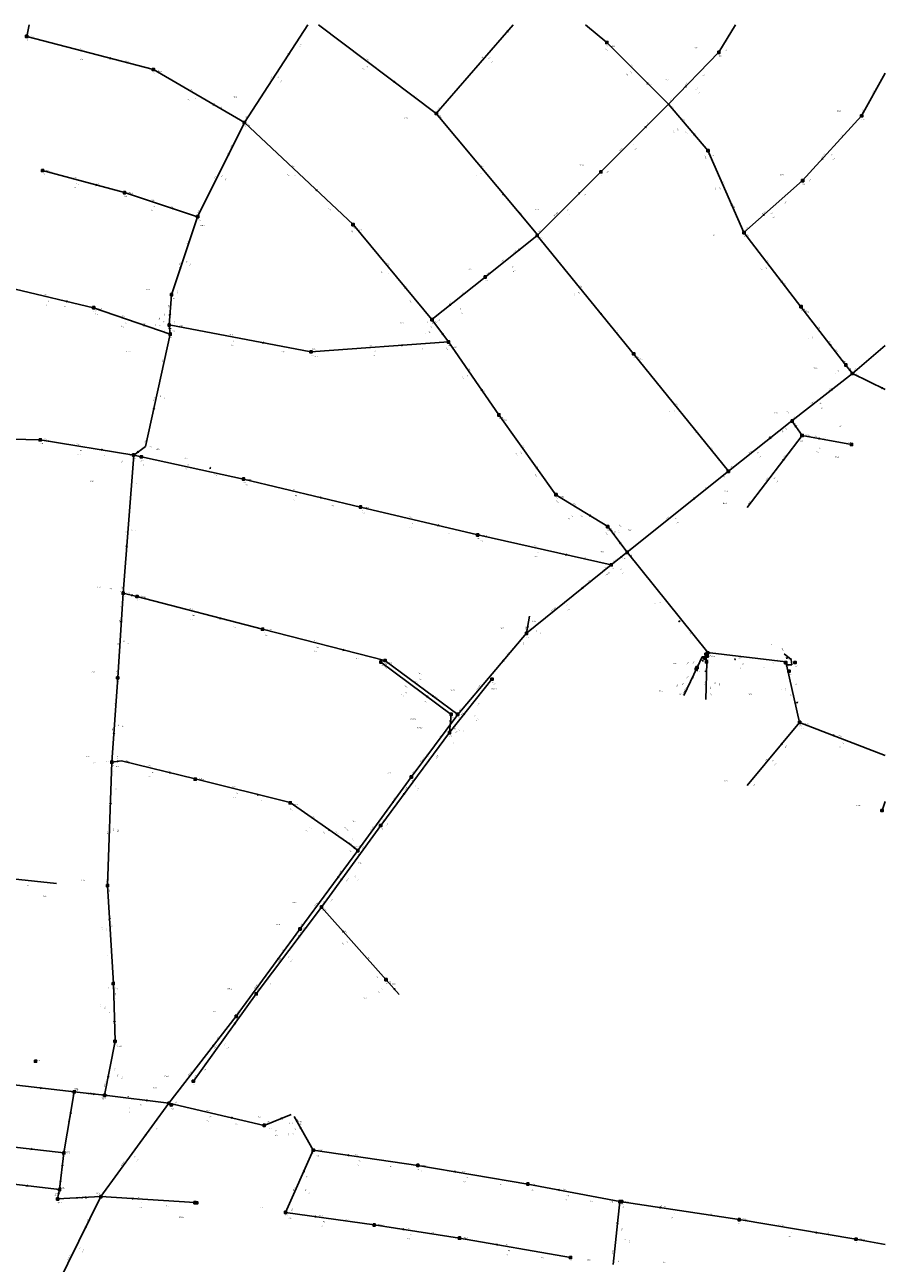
# Model space of a CAD drawing. Header units: metres. Extents: x 196962 to 198544, y 355582 to 356628.
# Tile 12 of 12: x 198147 to 198544, y 356058 to 356628. Entities that reach past the tile are written whole.
import ezdxf
from ezdxf.enums import TextEntityAlignment as Align

# ---------------------------------------------------------------- set-up
doc = ezdxf.new("R2010")
doc.units = ezdxf.units.M
for name, color, linetype in [('hoogtepunt', 253, 'Continuous'), ('inspectie-riool put', 253, 'Continuous'), ('rioolAFSTROOM', 253, 'Continuous'), ('rioolBOB', 253, 'Continuous'), ('rioolCODE', 253, 'Continuous'), ('rioolDIAM', 253, 'Continuous'), ('rioolJaarVanAanleg', 253, 'Continuous'), ('rioolLENGTE', 253, 'Continuous'), ('rioolREST', 253, 'Continuous'), ('rioolstreng', 253, 'Continuous')]:
    doc.layers.add(name, color=color, linetype=linetype)
doc.styles.add('bestaand riool', font='isocp.shx')

# ---------------------------------------------------------------- blocks, each defined once
blk = doc.blocks.new('AFSTROOM')
at = {"layer": 'rioolAFSTROOM', "linetype": 'Continuous'}
for q in [(0.5, 0.25), (0.5, -0.25)]:
    blk.add_line((0, 0), q, dxfattribs=at)
blk = doc.blocks.new('S360')
at = {"flags": 128}
blk.add_lwpolyline([(-0.5, 0.5), (-0.5, -0.5), (0.5, -0.5), (0.5, 0.5)], close=True, dxfattribs=at)
blk.add_circle((0, 0), 0.3)

msp = doc.modelspace()

# ---------------------------------------------------------------- linework, layer by layer
at = {"layer": 'rioolstreng'}
for p, q in [((198149.43, 356628.15), (198148.3, 356622.79)), ((198248.49, 356583.2), (198277.72, 356628.15)), ((198282.59, 356628.15), (198336.86, 356587.29)), ((198336.86, 356587.29), (198372.28, 356628.15)), ((198405.53, 356628.15), (198415.34, 356619.96)), ((198474.62, 356628.15), (198466.94, 356615.48)), ((198206.6, 356607.59), (198148.3, 356622.79)), ((198415.34, 356619.96), (198443.82, 356591.54)), ((198466.94, 356615.48), (198443.82, 356591.54)), ((198248.49, 356583.2), (198206.6, 356607.59)), ((198532.66, 356586.22), (198543.57, 356605.88)), ((198412.58, 356560.5), (198443.82, 356591.54)), ((198443.82, 356591.54), (198461.93, 356570.25)), ((198226.97, 356539.83), (198248.49, 356583.2)), ((198248.49, 356583.2), (198298.54, 356536.2)), ((198336.86, 356587.29), (198383.66, 356531.32)), ((198532.66, 356586.22), (198505.48, 356556.41)), ((198461.93, 356570.25), (198478.45, 356532.56)), ((198155.5, 356561.11), (198193.32, 356550.99)), ((198383.33, 356531.23), (198412.58, 356560.5)), ((198505.48, 356556.41), (198478.45, 356532.56)), ((198193.32, 356550.99), (198226.97, 356539.83)), ((198226.97, 356539.83), (198214.98, 356503.92)), ((198298.54, 356536.2), (198334.85, 356492.45)), ((198478.45, 356532.56), (198504.77, 356498.41)), ((198359.33, 356512.05), (198383.33, 356531.23)), ((198383.33, 356531.23), (198427.73, 356476.69)), ((198334.85, 356492.45), (198359.33, 356512.05)), ((198142.93, 356506.41), (198179.07, 356497.96)), ((198214.98, 356503.92), (198213.89, 356490.02)), ((198179.07, 356497.96), (198214.3, 356485.76)), ((198504.77, 356498.41), (198525.34, 356471.62)), ((198334.85, 356492.45), (198342.48, 356482.19)), ((198213.89, 356490.02), (198214.3, 356485.76)), ((198213.89, 356490.02), (198279.15, 356477.67)), ((198214.3, 356485.76), (198203, 356434)), ((198279.15, 356477.67), (198342.48, 356482.19)), ((198365.65, 356448.61), (198342.48, 356482.19)), ((198427.73, 356476.69), (198471.33, 356422.67)), ((198528.42, 356467.67), (198543.57, 356480.48)), ((198525.34, 356471.62), (198528.42, 356467.67)), ((198500.63, 356445.84), (198528.42, 356467.67)), ((198543.57, 356460.32), (198528.42, 356467.67)), ((198391.94, 356411.91), (198365.65, 356448.61)), ((198471.33, 356422.67), (198500.63, 356445.84)), ((198505.25, 356439.13), (198500.63, 356445.84)), ((198110.88, 356438.03), (198154.52, 356437.14)), ((198154.52, 356437.14), (198197.55, 356430.15)), ((198480, 356406), (198505.25, 356439.13)), ((198528.07, 356435), (198505.25, 356439.13)), ((198197.55, 356430.15), (198192.62, 356366.6)), ((198203, 356434), (198197.55, 356430.15)), ((198197.55, 356430.15), (198248.1, 356419.11)), ((198248.1, 356419.11), (198302, 356406.21)), ((198424.75, 356385.38), (198471.33, 356422.67)), ((198391.94, 356411.91), (198415.8, 356397.2)), ((198302, 356406.21), (198355.94, 356393.38)), ((198415.8, 356397.2), (198424.75, 356385.38)), ((198355.94, 356393.38), (198417.36, 356379.63)), ((198417.36, 356379.63), (198424.75, 356385.38)), ((198378.43, 356348.13), (198417.36, 356379.63)), ((198190.24, 356327.74), (198192.62, 356366.6)), ((198192.62, 356366.6), (198199.05, 356365.04)), ((198199.05, 356365.04), (198256.88, 356349.98)), ((198379.8, 356355.95), (198378.43, 356348.13)), ((198256.88, 356349.98), (198313.23, 356335.56)), ((198346.74, 356310.8), (198378.43, 356348.13)), ((198311.3, 356334.89), (198343.71, 356310.81)), ((198313.23, 356335.56), (198346.74, 356310.8)), ((198190.24, 356327.74), (198187.55, 356288.88)), ((198342.92, 356302.42), (198362.51, 356327.03)), ((198450.87, 356319.43), (198456.92, 356332.32)), ((198346.74, 356310.8), (198325.37, 356281.96)), ((198343.71, 356310.81), (198342.92, 356302.42)), ((198480, 356278), (198504.16, 356307.14)), ((198543.57, 356291.92), (198504.16, 356307.14)), ((198342.92, 356302.42), (198311.27, 356259.67)), ((198185.55, 356232.03), (198187.55, 356288.88)), ((198187.55, 356288.88), (198191.87, 356289.42)), ((198191.87, 356289.42), (198225.88, 356281.09)), ((198225.88, 356281.09), (198269.57, 356270.18)), ((198300.74, 356248.11), (198325.37, 356281.96)), ((198269.57, 356270.18), (198297, 356251)), ((198542.11, 356266.55), (198543.57, 356270.64)), ((198311.27, 356259.67), (198283.99, 356222.13)), ((198274.09, 356212), (198300.74, 356248.11)), ((198297, 356251), (198300.74, 356248.11)), ((198162, 356233), (198123, 356237)), ((198188.27, 356186.9), (198185.55, 356232.03)), ((198283.99, 356222.13), (198253.93, 356182.21)), ((198283.99, 356222.13), (198313.73, 356188.71)), ((198244.72, 356171.85), (198274.09, 356212)), ((198188.27, 356186.9), (198188.95, 356160.41)), ((198313.73, 356188.71), (198319.79, 356181.96)), ((198253.93, 356182.21), (198225.02, 356142.02)), ((198213.72, 356131.89), (198244.72, 356171.85)), ((198188.95, 356160.41), (198184.14, 356135.51)), ((198124.98, 356142.26), (198170.1, 356137.1)), ((198165.39, 356109), (198170.1, 356137.1)), ((198170.1, 356137.1), (198184.14, 356135.51)), ((198184.14, 356135.51), (198213.72, 356131.89)), ((198182.42, 356088.88), (198213.72, 356131.89)), ((198213.72, 356131.89), (198257.61, 356121.68)), ((198257.61, 356121.68), (198270.03, 356126.64)), ((198280.21, 356110.28), (198271.4, 356125.7)), ((198121.56, 356114.06), (198165.39, 356109)), ((198267.47, 356081.63), (198280.21, 356110.28)), ((198328.34, 356103.27), (198280.21, 356110.28)), ((198165.39, 356109), (198163.38, 356092.12)), ((198378.98, 356094.67), (198328.34, 356103.27)), ((198119.5, 356097.19), (198163.38, 356092.12)), ((198421.35, 356086.62), (198378.98, 356094.67)), ((198162.17, 356047.82), (198182.42, 356088.88)), ((198163.38, 356092.12), (198162.5, 356087.79)), ((198162.5, 356087.79), (198182.42, 356088.88)), ((198225.74, 356086.1), (198182.42, 356088.88)), ((198308.27, 356075.85), (198267.47, 356081.63)), ((198418.23, 356057.57), (198421.35, 356086.62)), ((198476.3, 356078.3), (198421.35, 356086.62)), ((198476.3, 356078.3), (198530.08, 356069.27)), ((198347.52, 356069.8), (198308.27, 356075.85)), ((198398.69, 356060.89), (198347.52, 356069.8)), ((198530.08, 356069.27), (198543.57, 356066.9))]:
    msp.add_line(p, q, dxfattribs=at)
at = {"layer": 'rioolstreng', "flags": 128}
for points in [[(198424.75, 356385.38), (198461.9, 356339.25), (198460.98, 356337.42)], [(198500.53, 356333.66), (198498.07, 356333.65), (198497.76, 356334.97), (198462.93, 356339.05), (198461.9, 356339.25), (198460.98, 356337.42)], [(198500.53, 356333.66), (198500.18, 356336.12), (198497.01, 356338.63)], [(198456.92, 356332.32), (198459.26, 356337.28), (198460.98, 356337.42)], [(198460.92, 356317.61), (198461.43, 356334.89), (198460.98, 356337.42)], [(198500.53, 356333.66), (198498.07, 356333.65), (198504.16, 356307.14)]]:
    msp.add_lwpolyline(points, dxfattribs=at)

# ---------------------------------------------------------------- block references
at = {"layer": 'inspectie-riool put'}
for p in [(198148.3, 356622.79), (198415.35, 356619.97), (198466.94, 356615.48), (198206.6, 356607.59), (198248.49, 356583.2), (198336.86, 356587.29), (198532.69, 356586.27), (198461.93, 356570.25), (198155.54, 356561.1), (198412.64, 356560.47), (198505.51, 356556.42), (198193.29, 356550.91), (198226.97, 356539.83), (198298.54, 356536.2), (198478.56, 356532.46), (198383.34, 356531.16), (198359.33, 356512.05), (198214.98, 356503.92), (198179.09, 356498), (198504.82, 356498.41), (198334.85, 356492.45), (198213.89, 356490.02), (198214.3, 356485.81), (198342.48, 356482.19), (198279.15, 356477.67), (198427.76, 356476.7), (198525.4, 356471.59), (198528.41, 356467.66), (198365.65, 356448.61), (198500.69, 356445.81), (198154.51, 356437.16), (198505.28, 356439.13), (198528.07, 356435), (198197.45, 356430.2), (198201.03, 356429.34), (198248.1, 356419.11), (198471.32, 356422.64), (198391.94, 356411.91), (198302, 356406.21), (198415.76, 356397.19), (198355.94, 356393.38), (198424.75, 356385.38), (198417.36, 356379.63), (198192.7, 356366.57), (198199.05, 356365.04), (198256.88, 356349.98), (198378.43, 356348.13), (198461.07, 356338.5), (198461.56, 356337.64), (198461.79, 356339.11), (198311.3, 356334.89), (198313.23, 356335.56), (198456.93, 356332.3), (198460.46, 356336.77), (198461.29, 356335.02), (198497.76, 356334.61), (198502, 356334.68), (198190.19, 356327.65), (198362.51, 356327.03), (198456.55, 356331.66), (198499.24, 356330.69), (198343.71, 356310.81), (198346.74, 356310.8), (198504.16, 356307.14), (198342.92, 356302.42), (198187.51, 356288.85), (198225.83, 356280.99), (198325.37, 356281.96), (198269.61, 356270.13), (198542.11, 356266.54), (198311.27, 356259.67), (198300.74, 356248.11), (198185.46, 356232.09), (198283.99, 356222.13), (198274.09, 356212), (198188.07, 356186.94), (198313.73, 356188.71), (198253.93, 356182.21), (198244.72, 356171.85), (198188.93, 356160.32), (198152.33, 356151.22), (198225.02, 356142.02), (198170.1, 356137.1), (198184.17, 356135.48), (198213.74, 356131.87), (198214.87, 356131.13), (198257.61, 356121.68), (198280.21, 356110.28), (198165.39, 356109), (198328.34, 356103.27), (198378.98, 356094.67), (198162.5, 356087.79), (198163.38, 356092.12), (198182.42, 356088.88), (198225.74, 356086.1), (198226.54, 356086.02), (198267.47, 356081.63), (198421.35, 356086.62), (198422.19, 356086.55), (198308.27, 356075.85), (198476.3, 356078.3), (198347.52, 356069.8), (198530.08, 356069.27), (198398.69, 356060.89)]:
    msp.add_blockref('S360', p, dxfattribs=at)
at = {"layer": 'rioolAFSTROOM'}
for p, rotation in [((198369.78, 356625.27), 229.1), ((198187.16, 356612.65), 165.4), ((198269.04, 356614.81), 237), ((198317.68, 356601.73), 143), ((198434.33, 356601.02), 135.1), ((198451.53, 356599.52), 46), ((198234.52, 356591.33), 149.8), ((198433.41, 356581.19), 224.7999999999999), ((198455.9, 356577.35), 130.4), ((198241.31, 356568.74), 243.6), ((198514.54, 356566.34), 47.60000000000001), ((198180.72, 356554.36), 165), ((198281.86, 356551.86), 136.8), ((198367.84, 356549.92), 129.7), ((198402.83, 356550.74), 224.9999999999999), ((198215.75, 356543.55), 161.7), ((198472.95, 356545.12), 113.7), ((198487.46, 356540.51), 41.4), ((198375.33, 356524.84), 218.6), ((198218.98, 356515.89), 71.5), ((198496, 356509.79), 127.6), ((198322.74, 356507.03), 129.7), ((198167.03, 356500.78), 166.8), ((198343.01, 356498.98), 38.7), ((198214.25, 356494.65), 85.5), ((198412.93, 356494.87), 129.1), ((198202.56, 356489.83), 160.9), ((198214.02, 356488.6), 275.6), ((198257.4, 356481.79), 169.3), ((198321.37, 356480.68), 184.0999999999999), ((198339.94, 356485.61), 126.7), ((198518.49, 356480.55), 127.5), ((198527.39, 356468.99), 127.8), ((198357.93, 356459.8), 124.6), ((198519.16, 356460.39), 218.1999999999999), ((198541.94, 356461.11), 334.1), ((198206.77, 356451.25), 77.7), ((198456.8, 356440.68), 128.9), ((198502.17, 356443.6), 304.5), ((198490.87, 356438.12), 218.3), ((198512.85, 356437.75), 349.7), ((198183.2, 356432.48), 170.8), ((198199.36, 356431.43), 35.2), ((198233.06, 356424.07), 161.7), ((198383.18, 356424.15), 125.6), ((198496.83, 356428.09), 232.7), ((198284.03, 356410.51), 166.5), ((198455.8, 356410.24), 218.7), ((198407.85, 356402.1), 148.3), ((198337.96, 356397.66), 166.6), ((198421.77, 356389.32), 127.1), ((198194.26, 356387.79), 85.6), ((198396.89, 356384.21), 167.4), ((198422.29, 356383.46), 217.9), ((198404.38, 356369.13), 218.9999999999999), ((198196.91, 356365.56), 166.3), ((198237.61, 356355), 165.4), ((198191.82, 356353.65), 266.5), ((198378.89, 356350.74), 80), ((198448.9, 356353.41), 127.1), ((198294.45, 356340.37), 165.6), ((198367.87, 356335.69), 229.7), ((198459.63, 356335.72), 231.4999999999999), ((198474.16, 356336.17), 354.6), ((198498.18, 356336.98), 305.3), ((198454.91, 356328.02), 244.7999999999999), ((198460.96, 356330.82), 269.8), ((198332.91, 356318.83), 143.4), ((198335.57, 356319.06), 143.5), ((198502.95, 356315.98), 97.8), ((198349.45, 356310.63), 51.50000000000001), ((198343.45, 356308.01), 264.7), ((198188.44, 356301.83), 86), ((198519.52, 356301.2), 338.9), ((198496.1, 356297.43), 230.3), ((198190.43, 356289.24), 187.0999999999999), ((198332.5, 356291.58), 53.5), ((198214.54, 356283.87), 166.2), ((198186.88, 356269.93), 268.0000000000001), ((198255.01, 356273.82), 166), ((198317.16, 356270.68), 234), ((198321.82, 356273.92), 53.5), ((198287.86, 356257.39), 145), ((198299.49, 356249.07), 142.3), ((198291.86, 356236.07), 233.5999999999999), ((198293.08, 356234.64), 54), ((198186.46, 356216.99), 273.5), ((198273.97, 356208.82), 233), ((198293.9, 356210.99), 311.7), ((198264.3, 356198.62), 233.8), ((198317.77, 356184.21), 131.9), ((198188.72, 356169.24), 91.5), ((198244.29, 356168.81), 234.3), ((198234.39, 356158.53), 232.2), ((198185.74, 356143.81), 79.1), ((198155.06, 356138.82), 173.5), ((198179.46, 356136.04), 173.5), ((198203.86, 356133.09), 173), ((198168.53, 356127.73), 260.4999999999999), ((198242.98, 356125.08), 166.9), ((198265.89, 356124.99), 201.8), ((198203.29, 356117.55), 234), ((198274.34, 356120.56), 299.8), ((198150.78, 356110.69), 173.4), ((198296.26, 356107.94), 351.7), ((198164.72, 356103.37), 263.2), ((198275.97, 356100.73), 246), ((198345.22, 356100.4), 350.4), ((198148.75, 356093.81), 173.4), ((198163.08, 356090.68), 258.5), ((198175.78, 356088.52), 183.1), ((198196.86, 356087.95), 356.3), ((198393.1, 356091.99), 349.3), ((198439.67, 356083.85), 351.4), ((198281.07, 356079.7), 351.9), ((198420.31, 356076.94), 263.9), ((198175.67, 356075.19), 243.7), ((198321.35, 356073.83), 351.2), ((198512.15, 356072.28), 170.5), ((198364.58, 356066.83), 350.1)]:
    msp.add_blockref('AFSTROOM', p, dxfattribs=dict(at, rotation=rotation))

# ---------------------------------------------------------------- texts
at = {"layer": 'hoogtepunt', "style": 'bestaand riool'}
for s, p in [('26.60', (198148.3, 356620.99)), ('23.42', (198415.35, 356618.17)), ('22.86', (198466.94, 356613.68)), ('25.51', (198206.6, 356605.79)), ('23.77', (198336.86, 356585.49)), ('22.55', (198532.69, 356584.47)), ('24.69', (198248.49, 356581.4)), ('22.79', (198461.93, 356568.45)), ('25.61', (198155.54, 356559.3)), ('23.18', (198412.64, 356558.67)), ('22.43', (198505.51, 356554.62)), ('24.93', (198193.29, 356549.11)), ('24.38', (198226.97, 356538.03)), ('23.90', (198298.54, 356534.4)), ('23.40', (198383.34, 356529.36)), ('22.38', (198478.56, 356530.66)), ('23.41', (198359.33, 356510.25)), ('24.08', (198214.98, 356502.12)), ('23.97', (198179.09, 356496.2)), ('22.10', (198504.82, 356496.61)), ('23.87', (198213.89, 356488.22)), ('23.62', (198334.85, 356490.65)), ('23.93', (198214.3, 356484.01)), ('23.56', (198342.48, 356480.39)), ('23.67', (198279.15, 356475.87)), ('22.78', (198427.76, 356474.9)), ('21.87', (198526.23, 356470.32)), ('21.80', (198525.01, 356465.01)), ('22.99', (198365.65, 356446.81)), ('21.88', (198496.92, 356443.32)), ('23.98', (198154.51, 356435.36)), ('22.06', (198504.54, 356436.36)), ('22.14', (198526.63, 356435.72)), ('22.96', (198197.45, 356428.4)), ('22.91', (198201.03, 356427.54)), ('21.93', (198468.89, 356419.83)), ('22.49', (198248.1, 356417.31)), ('22.41', (198391.94, 356410.11)), ('22.26', (198302, 356404.41)), ('22.24', (198415.77, 356395.4)), ('22.13', (198355.94, 356391.58)), ('21.89', (198417.9, 356377.83)), ('22.00', (198422.66, 356382.48)), ('22.46', (198192.7, 356364.77)), ('22.37', (198199.05, 356363.24)), ('21.82', (198256.88, 356348.18)), ('21.82', (198256.88, 356348.18)), ('21.83', (198378.43, 356346.33)), ('21.83', (198378.43, 356346.33)), ('21.83', (198311.3, 356333.09)), ('21.83', (198311.3, 356333.09)), ('21.78', (198313.23, 356333.76)), ('21.78', (198313.23, 356333.76)), ('21.97', (198460.46, 356334.97)), ('21.97', (198460.46, 356334.97)), ('21.98', (198461.07, 356336.7)), ('21.98', (198461.07, 356336.7)), ('21.98', (198461.29, 356333.22)), ('21.98', (198461.29, 356333.22)), ('22.00', (198461.56, 356335.84)), ('22.00', (198461.56, 356335.84)), ('22.01', (198461.79, 356337.31)), ('22.01', (198461.79, 356337.31)), ('22.46', (198497.76, 356332.82)), ('22.46', (198497.76, 356332.82)), ('22.42', (198502, 356332.88)), ('22.42', (198502, 356332.88)), ('22.11', (198456.55, 356329.86)), ('22.11', (198456.55, 356329.86)), ('22.16', (198456.93, 356330.5)), ('22.16', (198456.93, 356330.5)), ('22.47', (198499.24, 356328.89)), ('22.47', (198499.24, 356328.89)), ('22.61', (198190.19, 356325.85)), ('21.85', (198362.51, 356325.23)), ('21.85', (198362.51, 356325.23)), ('21.86', (198343.71, 356309.01)), ('21.86', (198343.71, 356309.01)), ('21.90', (198346.74, 356309)), ('21.90', (198346.74, 356309)), ('23.17', (198504.16, 356305.34)), ('23.17', (198504.16, 356305.34)), ('21.86', (198342.92, 356300.62)), ('21.86', (198342.92, 356300.62)), ('22.91', (198187.51, 356287.05)), ('22.29', (198225.83, 356279.19)), ('21.87', (198325.37, 356280.16)), ('21.87', (198325.37, 356280.16)), ('21.95', (198269.61, 356268.33)), ('21.95', (198269.61, 356268.33)), ('21.87', (198311.27, 356257.87)), ('21.87', (198311.27, 356257.87)), ('21.91', (198300.74, 356246.31)), ('21.91', (198300.74, 356246.31)), ('22.98', (198185.46, 356230.29)), ('21.97', (198283.99, 356220.33)), ('21.97', (198283.99, 356220.33)), ('21.89', (198274.09, 356210.2)), ('21.89', (198274.09, 356210.2)), ('23.22', (198188.07, 356185.14)), ('21.74', (198313.68, 356186.8)), ('21.74', (198313.68, 356186.8)), ('21.96', (198253.93, 356180.41)), ('21.96', (198253.93, 356180.41)), ('21.99', (198244.72, 356170.05)), ('21.99', (198244.72, 356170.05)), ('23.07', (198188.93, 356158.52)), ('25.97', (198153.13, 356151.35)), ('22.13', (198225.02, 356140.22)), ('23.22', (198170.78, 356137.85)), ('23.02', (198183.14, 356133.49)), ('22.48', (198213.74, 356130.07)), ('22.54', (198214.87, 356129.33)), ('23.23', (198166.95, 356108.48)), ('23.52', (198279.95, 356108.58)), ('23.52', (198279.95, 356108.58)), ('23.90', (198327.65, 356101.09)), ('24.29', (198378.93, 356094.51)), ('23.30', (198164.37, 356092.45)), ('23.18', (198180.72, 356089.62)), ('23.41', (198162.93, 356085.45)), ('23.21', (198222.21, 356086.34)), ('23.22', (198226.2, 356085.88)), ('24.22', (198416.97, 356086.32)), ('24.22', (198422, 356085.13)), ('23.40', (198267.22, 356080.31)), ('23.73', (198308.05, 356075.95)), ('24.08', (198475.93, 356076.21)), ('24.06', (198344.03, 356070.02)), ('24.20', (198529.98, 356067.41)), ('24.13', (198398.57, 356059.2))]:
    msp.add_text(s, height=0.36, dxfattribs=at).set_placement(p)
at = {"layer": 'rioolBOB', "style": 'bestaand riool'}
for s, rotation, p in [('+24.01', 345.4, (198149.88, 356622.9)), ('+22.73', 57, (198274.06, 356617.93)), ('+23.69', 345.4, (198193.66, 356611.48)), ('+21.56', 315.1, (198414.63, 356617.13)), ('+21.30', 58.8, (198469.85, 356615.47)), ('+23.69', 329.8, (198208.14, 356607.26)), ('+21.37', 315.1, (198434.62, 356601.43)), ('+21.30', 46, (198459.36, 356604.04)), ('+21.90', 323, (198326.38, 356595.81)), ('+22.84', 329.8, (198237.07, 356590.42)), ('+21.90', 49.1, (198337.47, 356588.75)), ('+21.10', 46, (198444.5, 356592.97)), ('+21.10', 310.4, (198445.17, 356590.72)), ('+21.00', 61, (198532.95, 356587.77)), ('+22.84', 57, (198248.89, 356584.73)), ('+22.06', 309.7, (198338.21, 356586.46)), ('+21.37', 44.8, (198433.89, 356582.38)), ('+22.84', 316.8, (198249.92, 356582.54)), ('+20.85', 310.4, (198451.28, 356578.91)), ('+21.00', 47.6, (198523.19, 356576.58)), ('+22.38', 63.6, (198242.04, 356571.33)), ('+20.85', 293.7, (198460.25, 356567.87)), ('+23.62', 345, (198157.08, 356561.2)), ('+21.56', 44.8, (198415.41, 356559.78)), ('+23.54', 345, (198180.41, 356554.96)), ('+20.99', 47.6, (198508.34, 356555.83)), ('+23.54', 341.7, (198194.9, 356550.99)), ('+21.56', 45, (198404.8, 356549.18)), ('+23.46', 341.7, (198214.31, 356544.55)), ('+22.00', 316.8, (198286.99, 356543.62)), ('+20.62', 293.7, (198473.49, 356545.12)), ('+20.99', 41.4, (198497.01, 356545.6)), ('+22.48', 63.6, (198227.19, 356541.4)), ('+21.75', 309.7, (198375.1, 356541.95)), ('+22.00', 309.7, (198297.58, 356533.45)), ('+21.75', 45, (198384.04, 356532.65)), ('+20.62', 41.4, (198479.25, 356533.92)), ('+22.36', 71.5, (198222.22, 356527.18)), ('+21.75', 309.1, (198384.67, 356530.39)), ('+20.62', 307.6, (198479.77, 356531.67)), ('+21.78', 38.6, (198372.47, 356523.2)), ('+22.07', 38.6, (198360.19, 356513.38)), ('+20.40', 307.6, (198496.93, 356509.41)), ('+22.35', 71.5, (198217.83, 356504.55)), ('+21.78', 38.7, (198348.48, 356504.01)), ('+22.85', 346.8, (198165.36, 356498.6)), ('+21.60', 309.7, (198324.3, 356501.24)), ('+20.40', 307.5, (198506.09, 356497.53)), ('+22.85', 340.9, (198179.67, 356495.11)), ('+21.51', 38.7, (198337.58, 356491.44)), ('+22.77', 340.9, (198201.71, 356490.65)), ('+22.00', 349.3, (198214.9, 356487.28)), ('+21.15', 309.1, (198419.59, 356487.48)), ('+20.24', 307.5, (198517.52, 356482.64)), ('+21.62', 349.3, (198265.42, 356477.72)), ('+21.62', 4.1, (198280.82, 356475.28)), ('+21.42', 4.1, (198329.19, 356478.74)), ('+21.42', 304.6, (198341.28, 356479.54)), ('+21.15', 308.9, (198429.06, 356475.84)), ('+22.77', 77.7, (198210.93, 356472.68)), ('+19.14', 40.2, (198529.24, 356469.02)), ('+20.00', 334.1, (198529.98, 356467.46)), ('+21.02', 304.6, (198358.39, 356460.01)), ('+19.14', 38.2, (198517.49, 356459.72)), ('+21.02', 305.6, (198366.93, 356447.68)), ('+19.20', 38.2, (198501.5, 356447.16)), ('+21.39', 350.8, (198156.08, 356437.39)), ('+21.93', 77.7, (198202.83, 356435.57)), ('+19.20', 38.3, (198489.73, 356437.86)), ('+21.32', 350.8, (198183.82, 356429.85)), ('+21.54', 341.7, (198204.58, 356434)), ('+20.82', 308.9, (198463.24, 356433.49)), ('+20.50', 52.7, (198496.67, 356428.69)), ('+19.23', 38.3, (198472.2, 356423.99)), ('+21.32', 85.6, (198199, 356416.5)), ('+21.28', 341.7, (198234.49, 356420.97)), ('+20.56', 305.6, (198382.05, 356421.43)), ('+20.41', 346.5, (198248.97, 356416.33)), ('+19.23', 38.7, (198460.48, 356414.63)), ('+20.28', 346.5, (198288.29, 356406.92)), ('+20.56', 328.3, (198391.91, 356409)), ('+20.70', 52.7, (198480.51, 356407.5)), ('+20.28', 346.6, (198302.88, 356403.43)), ('+20.26', 328.3, (198403, 356402.16)), ('+20.13', 346.6, (198342.23, 356394.07)), ('+20.13', 347.4, (198356.86, 356390.61)), ('+19.29', 38.7, (198425.61, 356386.71)), ('+19.29', 307.1, (198426.05, 356384.49)), ('+19.91', 347.4, (198404.3, 356383.07)), ('+19.30', 39, (198406.55, 356371.52)), ('+20.48', 85.6, (198192.24, 356368.14)), ('+20.47', 345.4, (198200.63, 356365.14)), ('+21.37', 86.5, (198191.29, 356353.16)), ('+20.02', 345.4, (198243.19, 356350.97)), ('+19.33', 39, (198379.28, 356349.46)), ('+20.02', 345.6, (198257.72, 356347.19)), ('+19.26', 307.1, (198453.24, 356348.49)), ('+19.33', 49.7, (198369.31, 356338.16)), ('+19.30', 354.6, (198462.52, 356337.77)), ('+19.85', 345.6, (198299.54, 356336.49)), ('+20.20', 323.4, (198312.8, 356334.4)), ('+19.85', 323.5, (198312.95, 356332.66)), ('+19.32', 354.6, (198486.85, 356332.45)), ('+21.48', 86.5, (198189.83, 356329.27)), ('+21.48', 86, (198188.81, 356314.31)), ('+20.15', 323.4, (198331.38, 356316.85)), ('+19.77', 323.5, (198336.18, 356319.23)), ('+20.50', 51.5, (198356.06, 356314.91)), ('+19.36', 49.7, (198347.33, 356312.27)), ('+19.34', 338.9, (198504.66, 356304.27)), ('+19.36', 53.5, (198338.3, 356300.25)), ('+20.45', 51.5, (198345.82, 356302.04)), ('+20.74', 50.3, (198497.47, 356295.15)), ('+21.30', 86, (198190.14, 356290.2)), ('+20.60', 346.2, (198193.45, 356289.55)), ('+20.40', 53.5, (198336.9, 356290.09)), ('+20.30', 346.2, (198212.88, 356284.79)), ('+20.30', 346, (198227.45, 356281.22)), ('+19.34', 53.5, (198325.86, 356283.47)), ('+21.30', 88, (198189.57, 356275.3)), ('+20.95', 50.3, (198482.88, 356277.56)), ('+20.15', 346, (198255.87, 356271.03)), ('+19.34', 54, (198317.03, 356271.34)), ('+20.15', 325, (198269.37, 356267.28)), ('+20.34', 53.5, (198311.76, 356261.17)), ('+20.05', 325, (198284.5, 356256.69)), ('+19.37', 54, (198301.22, 356249.61)), ('+20.34', 54, (198302.93, 356249.04)), ('+19.37', 53.6, (198292.32, 356237.54)), ('+24.07', 354.1, (198148.32, 356231.89)), ('+21.48', 88, (198185.1, 356233.55)), ('+21.48', 273.5, (198186.14, 356230.56)), ('+20.30', 54, (198284.46, 356223.64)), ('+20.30', 311.7, (198285.36, 356221.34)), ('+19.37', 53.6, (198274.58, 356213.51)), ('+20.30', 53, (198275.47, 356211.65)), ('+19.37', 53.8, (198265.72, 356201.4)), ('+21.58', 273.5, (198184.96, 356200.23)), ('+20.35', 311.7, (198305.13, 356199.13)), ('+20.35', 53, (198254.43, 356183.7)), ('+19.41', 53.8, (198245.2, 356173.36)), ('+20.35', 54.3, (198245.64, 356171.54)), ('+19.41', 52.2, (198236.05, 356161.49)), ('+20.40', 54.3, (198225.49, 356143.53)), ('+22.04', 353.5, (198168.2, 356137.45)), ('+21.78', 80.5, (198169.64, 356135.17)), ('+21.12', 353, (198184.65, 356135.53)), ('+19.41', 52.2, (198216.61, 356131.54)), ('+21.02', 353, (198200.01, 356131.05)), ('+20.50', 346.9, (198214.61, 356129.11)), ('+20.34', 346.9, (198243.89, 356122.3)), ('+19.41', 54, (198207.8, 356119.5)), ('+21.87', 80.5, (198165.38, 356109.74)), ('+21.87', 353.4, (198163.41, 356109.31)), ('+20.70', 351.7, (198281.34, 356107.59)), ('+20.80', 351.7, (198314.62, 356102.74)), ('+20.80', 350.4, (198329.4, 356100.55)), ('+21.80', 66, (198277.01, 356096.93)), ('+20.90', 350.4, (198365.25, 356094.46)), ('+21.92', 353.4, (198161.4, 356092.48)), ('+19.43', 54, (198182.73, 356089.64)), ('+18.00', 356.3, (198183.03, 356089.04)), ('+20.90', 349.3, (198379.98, 356091.93)), ('+19.52', 356.3, (198212.1, 356084.47)), ('+22.00', 66, (198270.36, 356081.99)), ('+21.50', 349.3, (198407.62, 356086.69)), ('+19.51', 351.4, (198422.46, 356083.93)), ('+19.43', 63.7, (198176, 356077)), ('+22.00', 351.9, (198268.6, 356078.95)), ('+22.20', 351.9, (198294.97, 356078.24)), ('+22.20', 351.2, (198309.82, 356076.11)), ('+19.54', 351.4, (198463.03, 356080.82)), ('+19.54', 350.5, (198477.87, 356078.55)), ('+22.40', 351.2, (198334.26, 356072.35)), ('+22.40', 350.1, (198349.09, 356070.03)), ('+19.55', 83.9, (198422.4, 356072.94)), ('+19.51', 350.5, (198516.84, 356072)), ('+19.54', 350, (198531.64, 356069.5)), ('+22.65', 350.1, (198384.96, 356060.74)), ('+19.56', 83.9, (198420.88, 356058.8))]:
    msp.add_text(s, height=0.36, rotation=rotation, dxfattribs=at).set_placement(p)
at = {"layer": 'rioolCODE', "style": 'bestaand riool'}
for s, p in [('10188', (198417.33, 356617.97)), ('10230', (198455.5, 356617.24)), ('10200', (198208.69, 356606.37)), ('10190', (198441.95, 356602.56)), ('10202', (198243.39, 356594.58)), ('10216', (198322.21, 356584.87)), ('10222', (198521.27, 356588.22)), ('10192', (198463.09, 356567.61)), ('10260', (198157.77, 356560.5)), ('10228', (198402.89, 356563.29)), ('10221', (198495.15, 356558.79)), ('10262', (198195.34, 356550.32)), ('10218', (198382.53, 356542.94)), ('10250', (198228.26, 356535.48)), ('10204', (198300.72, 356533.57)), ('10194', (198464.2, 356531.13)), ('10208', (198351.15, 356515.51)), ('10251', (198203.2, 356506.07)), ('10258', (198181.19, 356497.23)), ('10196', (198506.83, 356495.73)), ('10252', (198218.45, 356489.15)), ('10212', (198320.15, 356490.55)), ('10254', (198194.22, 356477.55)), ('10528', (198279.32, 356478.57)), ('10526', (198344.34, 356479.5)), ('10220', (198429.91, 356473.99)), ('10530', (198510.59, 356469.84)), ('10524', (198367.49, 356446.04)), ('10444', (198492.58, 356449.33)), ('10442', (198521.76, 356443.19)), ('10536', (198156.67, 356436.79)), ('10470', (198507.3, 356438.76)), ('10508', (198207.51, 356432.51)), ('10468', (198520.49, 356429)), ('10476', (198177.14, 356417.79)), ('10510', (198250.25, 356418.59)), ('10446', (198469.32, 356413.3)), ('10522', (198393.85, 356410.74)), ('10466', (198468.76, 356407.66)), ('10512', (198304.16, 356405.7)), ('10520', (198417.77, 356394.6)), ('10448', (198424.83, 356395.45)), ('10514', (198358.4, 356392.83)), ('10518', (198412.18, 356385.32)), ('10478', (198180.32, 356369.15)), ('10500', (198201.36, 356364.43)), ('10502', (198259.14, 356349.41)), ('10450', (198366.29, 356350.16)), ('10516', (198380.98, 356353.43)), ('R10852', (198312.92, 356333.69)), ('10504', (198314.91, 356334.32)), ('10612', (198445.76, 356334)), ('10610', (198463.35, 356337.19)), ('10609', (198498.8, 356336.1)), ('10480', (198177.88, 356330.07)), ('10452', (198343.43, 356321.63)), ('R10858', (198362.37, 356322.33)), ('10614', (198439.28, 356321.36)), ('10616', (198448.43, 356319.79)), ('10608', (198480.49, 356319.79)), ('R10854', (198325.08, 356308.41)), ('R10856', (198328.11, 356304.44)), ('10606', (198506.46, 356306.25)), ('10482', (198175.21, 356291.21)), ('10498', (198193.91, 356288.92)), ('10492', (198228.06, 356280.55)), ('10454', (198314.15, 356283.69)), ('10618', (198469.19, 356280.04)), ('10494', (198271.22, 356269.03)), ('10620', (198530.34, 356268.6)), ('R10860', (198297.54, 356261.38)), ('10496', (198298.61, 356249.76)), ('10456', (198300.65, 356242.02)), ('10484', (198173.13, 356234.31)), ('10548', (198155.49, 356226.87)), ('R10862', (198270.35, 356224.01)), ('10458', (198262.93, 356213.81)), ('10486', (198188.34, 356184.25)), ('R10864', (198240.43, 356184.2)), ('R10868', (198315.73, 356186.48)), ('R10870', (198302.75, 356179.93)), ('10460', (198233.69, 356173.86)), ('10488', (198190.09, 356157.86)), ('R10866', (198211.46, 356144.03)), ('10578', (198170.24, 356138.3)), ('10462', (198206.49, 356138.68)), ('10490', (198182.61, 356133.93)), ('10584', (198254.42, 356125.4)), ('W6-1', (198268.93, 356122.46)), ('W6-1!', (198272.9, 356123.08)), ('13639', (198282.62, 356109.93)), ('10572', (198166.44, 356109.02)), ('13645', (198330.37, 356102.92)), ('10566', (198163.82, 356092.86)), ('13649', (198381.1, 356094.27)), ('10464', (198180.06, 356090.17)), ('10565', (198162.38, 356085.94)), ('13641', (198255.86, 356083.64)), ('13657', (198423.55, 356086.29)), ('10580A', (198218.32, 356079.09)), ('13643', (198310.62, 356075.48)), ('13661', (198478.45, 356077.94)), ('13647', (198349.57, 356069.44)), ('13663', (198532.23, 356068.89)), ('13655', (198405.95, 356059.61))]:
    msp.add_text(s, height=0.5, dxfattribs=at).set_placement(p)
at = {"layer": 'rioolDIAM', "style": 'bestaand riool'}
for s, rotation, p in [('300BT', 345.4, (198172.74, 356616.93)), ('300BT', 323, (198304.4, 356612.36)), ('300BT', 49.1, (198357.9, 356612.32)), ('400BT', 315.1, (198426.39, 356609.64)), ('300BT', 57, (198260.76, 356602.99)), ('400BT', 46, (198451.55, 356600.26)), ('300BT', 329.8, (198223.47, 356598.34)), ('700BT', 61, (198537.72, 356596.37)), ('400BT', 310.4, (198450.02, 356585.03)), ('300/450BT', 44.8, (198421.46, 356570.03)), ('315PVC', 47.6, (198514.66, 356567.22)), ('400BT', 316.8, (198270.21, 356563.48)), ('300BT', 309.7, (198357.29, 356563.43)), ('300BT', 345, (198169.71, 356557.82)), ('300BT', 63.6, (198235.06, 356557.26)), ('400BT', 293.7, (198468.64, 356556.18)), ('300BT', 341.7, (198205.56, 356547.46)), ('300/450BT', 45, (198391.24, 356539.85)), ('315PVC', 41.4, (198487.14, 356540.89)), ('300BT', 71.5, (198218.92, 356517.29)), ('400BT', 309.7, (198313.89, 356518.49)), ('300BT', 38.6, (198367.11, 356518.91)), ('400BT', 307.6, (198488.96, 356519.75)), ('300BT', 346.8, (198156.25, 356503.81)), ('300BT', 309.1, (198402.76, 356508.16)), ('300BT', 38.7, (198342.87, 356499.52)), ('300BT', 340.9, (198192.13, 356493.97)), ('300BT', 85.5, (198209.55, 356492.34)), ('400BT', 306.7, (198336.08, 356491.63)), ('400BT', 307.5, (198512.41, 356489.29)), ('400BT', 349.3, (198241.7, 356485.27)), ('400BT', 4.1, (198305.79, 356480.07)), ('600BT', 304.6, (198351.64, 356469.8)), ('300BT', 77.7, (198207.1, 356455.1)), ('300BT', 308.9, (198446.78, 356453.89)), ('1500BT', 38.2, (198509.5, 356453.44)), ('400BT', 350.8, (198171.18, 356434.94)), ('200PVC', 349.7, (198510.84, 356438.62)), ('600BT', 305.6, (198376.29, 356434.62)), ('1500BT', 38.3, (198480.97, 356430.93)), ('500BT', 341.7, (198220.96, 356428.6)), ('200PVC', 52.7, (198488.59, 356418.1)), ('500BT', 346.5, (198270.3, 356414.31)), ('600BT', 328.3, (198399.88, 356407.61)), ('500BT', 346.6, (198324.22, 356401.44)), ('1500BT', 38.7, (198443.04, 356400.67)), ('600BT', 307.1, (198420.85, 356397.99)), ('400BT', 85.6, (198194.2, 356393.43)), ('500BT', 347.4, (198381.88, 356388.09)), ('800/1200BT', 307.1, (198437.24, 356369.68)), ('400BT', 345.4, (198223.25, 356359.25)), ('900/1350BT', 39, (198389.81, 356357.98)), ('400BT', 345.6, (198280.34, 356344.5)), ('300BT', 86.5, (198190.62, 356342.21)), ('900BT', 354.6, (198475.82, 356336.51)), ('400BT', 323.5, (198328.64, 356329.77)), ('400BT', 323.4, (198322, 356323.83)), ('900/1350BT', 49.7, (198355.73, 356322.17)), ('600BT', 64.8, (198447.7, 356323.26)), ('600BT', 89.8, (198463.44, 356322.51)), ('900BT', 277.8, (198502.16, 356325.42)), ('200PVC', 51.5, (198348.59, 356310.34)), ('300BT', 86, (198188.05, 356303.36)), ('1000BT', 338.9, (198521.79, 356300.87)), ('300BT', 346.2, (198204.14, 356286.93)), ('900/1350BT', 53.5, (198329.7, 356288.65)), ('300BT', 50.3, (198488.5, 356289.04)), ('300BT', 346, (198242.99, 356277.34)), ('400B-IT', 53.5, (198322.53, 356275.72)), ('300BT', 325, (198279.48, 356263.87)), ('900/1350BT', 54, (198306.77, 356257.24)), ('300BT', 88, (198185.87, 356255.48)), ('400B-IT', 54, (198295.53, 356233.77)), ('900/1350BT', 53.6, (198281.08, 356222.31)), ('300BT', 273.5, (198187.11, 356214.49)), ('500B-IT', 311.7, (198294.58, 356210.98)), ('300B-IT', 53, (198264.35, 356196.88)), ('900/1350BT', 53.8, (198253.1, 356184.15)), ('300/450BT', 271.5, (198188.88, 356182.66)), ('300B-IT', 54.3, (198234.98, 356156.72)), ('800/1200BT', 52.2, (198222.69, 356144.28)), ('300/450BT', 79.1, (198184.35, 356139.21)), ('300BT', 353.5, (198177.12, 356136.3)), ('400BT', 353, (198194.03, 356134.8)), ('800BT', 346.9, (198230.91, 356128.4)), ('250BT', 80.5, (198167.74, 356123.05)), ('600BT', 21.8, (198258.99, 356122.77)), ('600BT', 299.8, (198273.76, 356122.58)), ('900/1350BT', 54, (198191.78, 356102.59)), ('600BT', 351.7, (198299.4, 356107.99)), ('600BT', 350.4, (198348.81, 356100.3)), ('250BT', 83.2, (198163.79, 356095.6)), ('300BT', 66, (198271.35, 356091.59)), ('315PVC', 3.1, (198172.46, 356088.34)), ('600BT', 356.3, (198199.12, 356088.31)), ('250BT', 349.3, (198395.35, 356092.07)), ('600/900BT', 351.4, (198440, 356084.31)), ('300BT', 351.9, (198282.99, 356079.94)), ('600/900BT', 350.5, (198494.4, 356075.77)), ('300BT', 351.2, (198323.03, 356074.08)), ('300BT', 350.1, (198368.27, 356066.69)), ('800/1200BT', 83.9, (198418.23, 356062.21)), ('900/1350BT', 63.7, (198167.42, 356059.6)), ('300BT', 350.9, (198440.99, 356058.48))]:
    msp.add_text(s, height=0.36, rotation=rotation, dxfattribs=at).set_placement(p, align=Align.BOTTOM_LEFT)
at = {"layer": 'rioolJaarVanAanleg', "style": 'bestaand riool'}
for s, rotation, p in [('0', 345.4, (198176.22, 356613.44)), ('2010', 49.1, (198361.1, 356612.2)), ('2010', 323, (198304.49, 356609.16)), ('1992', 315.1, (198426.04, 356606.45)), ('2010', 57, (198263.95, 356603.3)), ('2010', 46, (198456.53, 356598.23)), ('0', 329.8, (198225.89, 356594.04)), ('1992', 310.4, (198447.51, 356580.27)), ('1952', 44.8, (198427.48, 356572.49)), ('1997', 47.6, (198518.52, 356567.75)), ('1952', 309.7, (198356.64, 356560.3)), ('1952', 345, (198171, 356554.89)), ('2010', 63.6, (198238.19, 356557.94)), ('0', 316.8, (198271.6, 356558.75)), ('1992', 293.7, (198467.16, 356553.35)), ('1952', 341.7, (198206.67, 356544.46)), ('1952', 45, (198397.25, 356542.33)), ('1997', 41.4, (198491.04, 356541)), ('2010', 71.5, (198221.92, 356518.4)), ('1952', 38.6, (198371.8, 356516.26)), ('1992', 307.6, (198488.2, 356516.64)), ('0', 309.7, (198314.68, 356513.62)), ('1952', 309.1, (198402.09, 356505.03)), ('1952', 346.8, (198157.63, 356500.92)), ('2010', 38.7, (198347.56, 356496.86)), ('2010', 85.5, (198211.71, 356494.17)), ('1952', 340.9, (198193.2, 356490.96)), ('2010', 306.7, (198333.26, 356487.04)), ('2010', 349.3, (198243.2, 356482.44)), ('1992', 307.5, (198509.66, 356484.66)), ('2010', 4.1, (198307.97, 356477.72)), ('2010', 304.6, (198350.71, 356466.73)), ('1965', 77.7, (198209.96, 356456.52)), ('1965', 38.2, (198513.4, 356453.33)), ('1952', 308.9, (198446.09, 356450.76)), ('1965', 304.5, (198497.53, 356442.41)), ('1952', 350.8, (198172.75, 356432.15)), ('2010', 305.6, (198375.42, 356431.54)), ('1965', 38.3, (198484.87, 356430.83)), ('1965', 349.7, (198512.91, 356433.17)), ('2010', 35.2, (198200.42, 356426.67)), ('2010', 341.7, (198222.07, 356425.59)), ('1965', 52.7, (198492.4, 356418.97)), ('2010', 346.5, (198271.67, 356411.41)), ('2010', 328.3, (198398.96, 356402.3)), ('1965', 38.7, (198446.95, 356400.59)), ('1952', 85.6, (198196.84, 356395.23)), ('2010', 346.6, (198325.59, 356398.55)), ('1965', 307.1, (198420.46, 356395.19)), ('2010', 347.4, (198383.29, 356385.21)), ('1965', 37.9, (198421.45, 356377.11)), ('1952', 346.3, (198191.85, 356362.16)), ('1965', 39, (198396.82, 356360.44)), ('1970', 307.1, (198439.46, 356362.59)), ('2010', 345.4, (198224.56, 356356.33)), ('1952', 86.5, (198193.24, 356344.06)), ('1965', 80, (198383.03, 356348.3)), ('2010', 345.6, (198281.66, 356341.58)), ('1970', 51.5, (198455.13, 356334.07)), ('1970', 354.6, (198477.58, 356333.83)), ('2007', 305.3, (198493.36, 356336)), ('2010', 323.5, (198329.06, 356326.97)), ('1965', 49.7, (198362.17, 356325.89)), ('2011', 323.4, (198322.41, 356321.03)), ('1970', 64.8, (198450.36, 356324.22)), ('1970', 89.8, (198465.44, 356324.5)), ('1970', 277.8, (198497.48, 356322.76)), ('2011', 51.5, (198354.37, 356309.58)), ('1952', 86, (198190.68, 356305.18)), ('2011', 84.7, (198347.52, 356303.21)), ('1965', 53.5, (198335.88, 356292.78)), ('1970', 338.9, (198523.69, 356297.45)), ('1970', 50.3, (198491.7, 356288.98)), ('1952', 346.2, (198205.48, 356284.03)), ('2011', 53.5, (198326.92, 356277.45)), ('1952', 346, (198244.33, 356274.43)), ('1952', 88, (198188.44, 356257.39)), ('1952', 325, (198278.25, 356258.62)), ('1965', 54, (198312.91, 356261.43)), ('2011', 54, (198299.5, 356235.83)), ('1965', 53.6, (198287.25, 356226.45)), ('1952', 273.5, (198184.73, 356212.34)), ('2011', 311.7, (198295.37, 356206.33)), ('2011', 53, (198268.75, 356198.57)), ('1965', 53.8, (198259.25, 356188.33)), ('2011', 311.9, (198311.4, 356184.56)), ('1952', 271.5, (198184.04, 356176.54)), ('2011', 54.3, (198239.34, 356158.51)), ('0', 52.2, (198230.34, 356150.05)), ('1952', 79.1, (198190.39, 356144.16)), ('1952', 353.5, (198176.22, 356135.89)), ('1952', 353, (198195.4, 356129.59)), ('1952', 80.5, (198168.25, 356123.08)), ('1967', 346.9, (198232.29, 356125.51)), ('1952', 21.8, (198262.7, 356118.87)), ('1997', 299.8, (198270.41, 356118.36)), ('1952', 54, (198197.92, 356106.78)), ('1997', 351.7, (198301.02, 356105.23)), ('1952', 83.2, (198164.32, 356095.58)), ('1997', 350.4, (198350.37, 356097.5)), ('1997', 3.1, (198170.96, 356087.7)), ('1997', 66, (198276.73, 356091.39)), ('1979', 349.3, (198396.85, 356089.24)), ('1952', 356.3, (198200.96, 356085.69)), ('1997', 351.9, (198284.62, 356077.18)), ('1997', 351.4, (198445.56, 356080.94)), ('1997', 351.2, (198324.62, 356071.3)), ('1997', 350.5, (198499.9, 356072.31)), ('1954', 63.7, (198172.76, 356064.78)), ('1997', 83.9, (198423.95, 356068.64)), ('1997', 350.1, (198369.81, 356063.89))]:
    msp.add_text(s, height=0.36, rotation=rotation, dxfattribs=at).set_placement(p)
at = {"layer": 'rioolLENGTE', "style": 'bestaand riool'}
for s, rotation, p in [('60.25', 345.4, (198172.81, 356612.26)), ('72.03', 323, (198302.69, 356608.01)), ('75.38', 49.1, (198362.12, 356610.32)), ('56.56', 57, (198265.21, 356601.58)), ('40.23', 315.1, (198424.1, 356605.57)), ('33.28', 46, (198457.45, 356596.3)), ('48.47', 329.8, (198222.29, 356593.82)), ('27.95', 310.4, (198445.5, 356579.54)), ('44.04', 44.8, (198428.36, 356570.54)), ('40.34', 47.6, (198519.5, 356565.85)), ('48.41', 63.6, (198239.64, 356556.38)), ('68.66', 316.8, (198268.04, 356559.35)), ('72.96', 309.7, (198354.63, 356559.6)), ('39.15', 345, (198169.76, 356553.15)), ('41.16', 293.7, (198465.03, 356553.23)), ('35.45', 341.7, (198205.33, 356542.79)), ('41.37', 45, (198398.13, 356540.39)), ('36.04', 41.4, (198491.8, 356539)), ('37.86', 71.5, (198223.58, 356517.05)), ('56.85', 309.7, (198311.22, 356514.65)), ('30.73', 38.6, (198372.46, 356514.23)), ('43.11', 307.6, (198486.16, 356516.01)), ('70.33', 309.1, (198400.06, 356504.35)), ('37.12', 346.8, (198156.44, 356499.15)), ('13.94', 85.5, (198213.64, 356493.27)), ('31.36', 38.7, (198348.22, 356494.83)), ('37.28', 340.9, (198191.83, 356489.31)), ('12.79', 306.7, (198331.21, 356486.45)), ('66.42', 349.3, (198242.09, 356480.61)), ('33.77', 307.5, (198507.62, 356484.03)), ('63.49', 4.1, (198307.36, 356475.67)), ('40.79', 304.6, (198348.64, 356466.22)), ('52.98', 77.7, (198211.76, 356455.37)), ('35.33', 38.2, (198514.05, 356451.29)), ('69.42', 308.9, (198444.06, 356450.09)), ('8.14', 304.5, (198495.88, 356441.28)), ('43.59', 350.8, (198171.69, 356430.3)), ('45.15', 305.6, (198373.36, 356430.98)), ('37.35', 38.3, (198485.52, 356428.79)), ('23.20', 349.7, (198511.81, 356431.34)), ('6.67', 35.2, (198201.57, 356425.03)), ('51.74', 341.7, (198220.73, 356423.93)), ('41.65', 52.7, (198493.53, 356417.16)), ('55.43', 346.5, (198270.47, 356409.64)), ('28.03', 328.3, (198397.27, 356400.99)), ('63.74', 85.6, (198198.78, 356394.33)), ('55.45', 346.6, (198324.4, 356396.77)), ('59.67', 38.7, (198447.61, 356398.56)), ('14.82', 307.1, (198418.41, 356394.58)), ('62.94', 347.4, (198382.12, 356383.42)), ('9.37', 37.9, (198422.68, 356375.53)), ('61.28', 307.1, (198437.41, 356361.98)), ('6.62', 346.3, (198191.38, 356360.22)), ('50.08', 39, (198397.49, 356358.41)), ('59.76', 345.4, (198223.33, 356354.58)), ('38.94', 86.5, (198195.19, 356343.18)), ('7.94', 80, (198385, 356347.96)), ('58.17', 345.6, (198280.43, 356339.83)), ('7.21', 51.5, (198456.69, 356332.83)), ('6.53', 305.3, (198491.73, 356334.84)), ('41.98', 354.6, (198476.64, 356331.91)), ('41.66', 323.5, (198327.27, 356325.81)), ('48.96', 49.7, (198363.21, 356324.02)), ('14.24', 64.8, (198451.85, 356322.69)), ('19.86', 89.8, (198467.44, 356323.75)), ('29.65', 277.8, (198495.39, 356323.24)), ('40.38', 323.4, (198320.62, 356319.87)), ('38.95', 86, (198192.62, 356304.29)), ('8.42', 84.7, (198349.51, 356303.02)), ('31.44', 51.5, (198355.47, 356307.74)), ('49.42', 338.9, (198522.27, 356295.86)), ('35.90', 53.5, (198337.04, 356290.99)), ('37.85', 50.3, (198492.76, 356287.13)), ('35.01', 346.2, (198204.28, 356282.26)), ('53.20', 53.5, (198328.08, 356275.65)), ('45.04', 346, (198243.12, 356272.67)), ('41.87', 54, (198314.09, 356259.65)), ('56.88', 88, (198190.41, 356256.57)), ('33.47', 325, (198276.49, 356257.42)), ('46.41', 54, (198300.68, 356234.05)), ('44.87', 53.6, (198288.41, 356224.66)), ('45.21', 273.5, (198182.69, 356212.97)), ('44.74', 311.7, (198293.38, 356205.56)), ('49.98', 53, (198269.9, 356196.77)), ('49.75', 53.8, (198260.42, 356186.54)), ('9.07', 311.9, (198309.92, 356183.23)), ('26.51', 271.5, (198182.02, 356177.24)), ('49.50', 54.3, (198240.53, 356156.73)), ('25.36', 79.1, (198192.21, 356143.04)), ('50.58', 52.2, (198230.08, 356146.46)), ('14.13', 353.5, (198177.8, 356135.73)), ('29.80', 353, (198194.42, 356127.7)), ('28.49', 80.5, (198168.66, 356125.25)), ('45.06', 346.9, (198231.1, 356123.74)), ('13.38', 21.8, (198262.75, 356116.73)), ('17.76', 299.8, (198268.3, 356118.02)), ('53.19', 54, (198199.1, 356105)), ('17.00', 83.2, (198164.61, 356097.99)), ('48.64', 351.7, (198299.99, 356103.36)), ('51.36', 350.4, (198349.29, 356095.65)), ('19.96', 3.1, (198172.98, 356087.85)), ('31.36', 66, (198278.26, 356089.89)), ('43.13', 349.3, (198395.74, 356087.42)), ('43.40', 356.3, (198200.08, 356083.74)), ('55.58', 351.4, (198444.52, 356079.07)), ('41.20', 351.9, (198283.59, 356075.31)), ('54.52', 350.5, (198498.83, 356070.46)), ('39.72', 351.2, (198323.58, 356069.44)), ('29.22', 83.9, (198425.86, 356067.68)), ('45.79', 63.7, (198174.22, 356063.22)), ('51.94', 350.1, (198368.73, 356062.05))]:
    msp.add_text(s, height=0.36, rotation=rotation, dxfattribs=at).set_placement(p)
at = {"layer": 'rioolREST', "style": 'bestaand riool'}
for s, rotation, p in [('+22.77', 275.6, (198213.49, 356499.25)), ('300BT', 275.6, (198211.12, 356492.62)), ('+21.95', 85.5, (198216.5, 356491.32)), ('4.27', 275.6, (198207.33, 356490.25)), ('2010', 275.6, (198209.32, 356490.44)), ('+21.95', 275.6, (198211.54, 356488.28)), ('+22.35', 85.5, (198216.41, 356490.26)), ('+21.42', 306.7, (198332.42, 356491.53)), ('+21.51', 306.7, (198333.74, 356489.75)), ('+20.24', 307.8, (198520.53, 356478.64)), ('1965', 307.8, (198521.49, 356469.26)), ('400BT', 307.8, (198524.21, 356473.9)), ('+20.24', 307.8, (198526.66, 356470.75)), ('5.01', 307.8, (198519.91, 356468.03)), ('+20.50', 304.5, (198498.01, 356450.54)), ('250BT', 304.5, (198500.52, 356446.89)), ('+20.45', 304.5, (198501.9, 356444.89)), ('+20.50', 349.7, (198506.81, 356439.35)), ('+20.70', 349.7, (198514.88, 356437.89)), ('300BT', 35.2, (198195.9, 356429.6)), ('+21.54', 35.2, (198200.21, 356428.97)), ('+21.63', 35.2, (198191.68, 356426.62)), ('+20.00', 307.1, (198417, 356396.45)), ('+20.06', 307.1, (198414.71, 356394.5)), ('+19.29', 37.9, (198413.79, 356377.48)), ('+19.30', 37.9, (198418.24, 356380.94)), ('900/1350BT', 37.9, (198414.7, 356374.39)), ('+20.48', 346.3, (198186.05, 356368.72)), ('400BT', 346.3, (198191.1, 356367.49)), ('+20.48', 346.3, (198194.19, 356366.74)), ('+21.05', 80, (198378.2, 356349.69)), ('+21.07', 80, (198376.97, 356342.74)), ('300BT', 80, (198377.76, 356347.2)), ('+19.65', 305.3, (198490.69, 356343.24)), ('1000BT', 305.3, (198495.71, 356341.33)), ('600BT', 51.5, (198452.32, 356333.75)), ('+19.60', 51.5, (198457.47, 356333.8)), ('+19.53', 305.3, (198498.29, 356337.7)), ('+19.60', 51.5, (198452.19, 356327.16)), ('+19.32', 277.8, (198498.25, 356331.84)), ('+19.60', 64.8, (198450.73, 356320.31)), ('+19.70', 64.8, (198451.06, 356321)), ('+20.54', 89.8, (198460.44, 356323.92)), ('+20.54', 89.8, (198463.43, 356319.1)), ('+19.31', 277.8, (198499.85, 356320.18)), ('+20.82', 84.7, (198345.55, 356303.69)), ('400PE', 84.7, (198342.35, 356301.68)), ('+20.15', 84.7, (198344.94, 356297.13)), ('+20.60', 7.1, (198178.41, 356288.24)), ('300BT', 7.1, (198184.69, 356289.03)), ('+21.30', 7.1, (198189.35, 356286.59)), ('1952', 7.1, (198187.29, 356284.31)), ('4.36', 7.1, (198187.54, 356282.33)), ('400/600BT', 322.3, (198294.5, 356258.62)), ('+20.00', 322.3, (198290.37, 356256.76)), ('1952', 322.3, (198298.03, 356253.37)), ('+20.05', 322.3, (198296.66, 356248.1)), ('4.73', 322.3, (198296.8, 356251.78)), ('+20.56', 311.9, (198308.91, 356190.34)), ('+21.58', 271.5, (198185.81, 356185.34)), ('500BT', 311.9, (198313.79, 356189.39)), ('+20.58', 311.9, (198315.1, 356187.93)), ('+21.35', 271.5, (198186.11, 356173.84)), ('+21.35', 79.1, (198188.84, 356146.68)), ('+21.78', 353.5, (198170.7, 356137.12)), ('+21.12', 353.5, (198182.32, 356135.81)), ('+21.12', 79.1, (198184.19, 356136.25)), ('+20.30', 21.8, (198257.31, 356122.09)), ('+20.30', 299.8, (198272.58, 356124.65)), ('+20.34', 21.8, (198259.93, 356119.91)), ('+20.70', 299.8, (198271.34, 356120.76)), ('+21.87', 83.2, (198164.98, 356107.02)), ('+21.92', 83.2, (198163.37, 356092.78)), ('250BT', 78.5, (198161.53, 356089.18)), ('1952', 78.5, (198162.13, 356089.17)), ('4.42', 78.5, (198162.67, 356089.09)), ('+21.92', 78.5, (198163.1, 356088.41)), ('+21.84', 3.1, (198163.27, 356088.01)), ('+21.93', 78.5, (198163.61, 356090.19)), ('+21.46', 3.1, (198180.48, 356088.94))]:
    msp.add_text(s, height=0.36, rotation=rotation, dxfattribs=at).set_placement(p)

doc.saveas('drawing.dxf')
